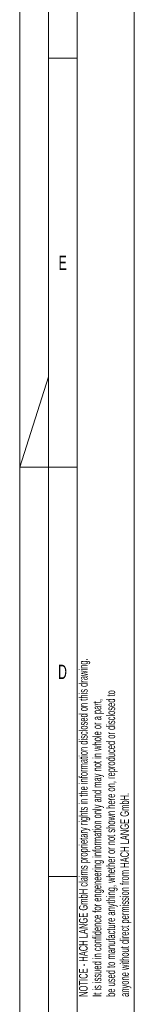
# Model space of a CAD drawing. Header units: millimetres. Extents: x 0 to 4205, y -17 to 2970.
# Tile 2 of 28: x 0 to 100, y 1014 to 1877. Entities that reach past the tile are written whole.
import ezdxf

# ---------------------------------------------------------------- set-up
doc = ezdxf.new("R2010")
doc.units = ezdxf.units.MM
doc.header["$LTSCALE"] = 5
doc.styles.add('SLDTEXTSTYLE1', font='TXT', dxfattribs={"width": 0.638186})

msp = doc.modelspace()

# ---------------------------------------------------------------- linework, layer by layer
at = {"color": 7, "linetype": 'Continuous', "lineweight": 18}
for p, q in [((0, 2970.000335), (0, 0)), ((25, 2945.000335), (25, 25)), ((100, 2920.000335), (100, 50)), ((50, 2202.500335), (50, 1843.750335)), ((25, 1843.750335), (50, 1843.750335)), ((50, 1843.750335), (50, 1485.000335)), ((0, 1485), (25, 1564.369335)), ((25, 1485), (0, 1485)), ((25, 1485.000335), (50, 1485.000335)), ((50, 1485.000335), (50, 1126.25)), ((25, 1126.25), (50, 1126.25)), ((50, 1126.25), (50, 767.5))]:
    msp.add_line(p, q, dxfattribs=at)

# ---------------------------------------------------------------- texts
at = {"color": 7, "linetype": 'Continuous', "lineweight": 0, "char_height": 12.500055, "attachment_point": 2, "style": 'SLDTEXTSTYLE1'}
for s, insert in [('E', (37.441598, 1670.549014)), ('D', (37.350507, 1311.799014))]:
    msp.add_mtext(s, dxfattribs=dict(at, insert=insert))
at = {"color": 7, "linetype": 'Continuous', "lineweight": 0, "char_height": 7.5, "attachment_point": 1, "rotation": 90, "style": 'SLDTEXTSTYLE1'}
for s, insert in [('NOTICE - HACH LANGE GmbH claims proprietary rights in the information disclosed on this drawing.', (51.790258, 1020.569335)), ('be used to manufacture anything, whether or not shown here on, reproduced or disclosed to', (75.790247, 1020.569335)), ('It is issued in confidence for engeneering information only and may not in whole or a part,', (63.790253, 1020.569335)), ('anyone without direct permission from HACH LANGE GmbH.', (87.790242, 1020.569335))]:
    msp.add_mtext(s, dxfattribs=dict(at, insert=insert))

doc.saveas('drawing.dxf')
